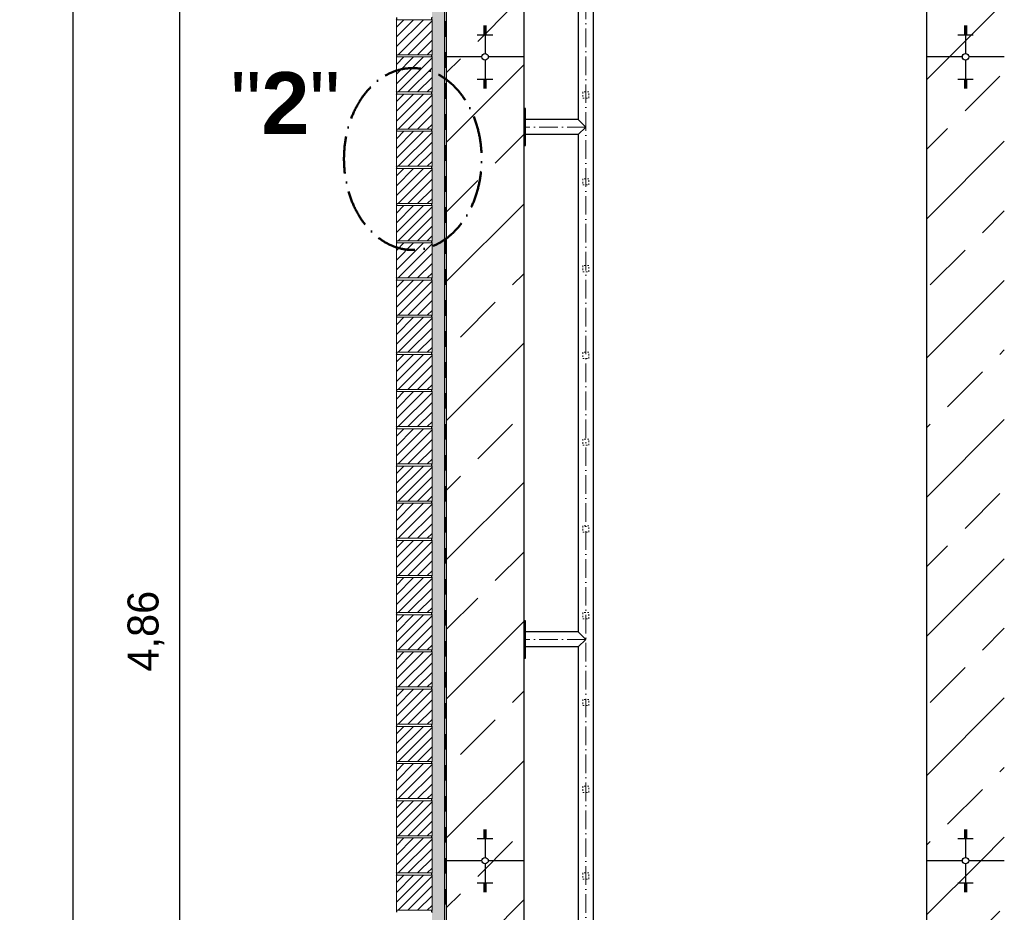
# Model space of a CAD drawing. Header units: millimetres. Extents: x -3395 to 5934498, y -177084 to 63013.
# Tile 49 of 256: x 82319 to 85496, y -46308 to -43428. Entities that reach past the tile are written whole.
import ezdxf

# ---------------------------------------------------------------- set-up
doc = ezdxf.new("R2010")
doc.units = ezdxf.units.MM
doc.linetypes.add('ACAD_ISO10W100', pattern=[18, 12, -3, 0, -3])
doc.linetypes.add('JIS_02_1.0', pattern=[2, 1, -1])
doc.layers.add('Bemaßung', color=7, linetype='Continuous', lineweight=9)
doc.layers.add('Beschriftung', color=7, linetype='Continuous', lineweight=9)
doc.styles.add('LBB3.5M1000', font='isocp.shx', dxfattribs={"height": 3.5})
doc.dimstyles.new('DIN', dxfattribs={"dimtxt": 2.5, "dimasz": 2.5, "dimexe": 1.25, "dimexo": 0.625, "dimtad": 1, "dimtih": 1, "dimdec": 4, "dimdsep": 46, "dimlunit": 6, "dimtxsty": 'Standard', "dimcen": 2.5, "dimadec": 0, "dimazin": 0, "dimtfac": 1, "dimtdec": 4, "dimtmove": 0, "dimatfit": 3, "dimfxl": 0, "dimtvp": 1, "dimtolj": 1, "dimtzin": 0, "dimarcsym": 0})

# ---------------------------------------------------------------- blocks, each defined once
blk = doc.blocks.new('_Oblique')
at = {"color": 0, "linetype": 'ByBlock', "lineweight": -2}
blk.add_line((-0.5, -0.5), (0.5, 0.5), dxfattribs=at)
blk = doc.blocks.new('*D21')
at = {"layer": 'Bemaßung', "color": 0, "lineweight": -2, "transparency": 16777216}
for p, q in [((82995.5, -37111), (82442, -37111)), ((82492, -47831), (82492, -37111)), ((82995.5, -47831), (82442, -47831))]:
    blk.add_line(p, q, dxfattribs=at)
at = {"layer": 'DEFPOINTS', "color": 0, "transparency": 16777216}
for p in [(82492, -37111), (83695.5, -37111), (83695.5, -47831)]:
    blk.add_point(p, dxfattribs=at)
at = {"layer": 'Bemaßung', "color": 0, "lineweight": -2, "transparency": 16777216, "xscale": 50, "yscale": 50, "zscale": 50}
for p, rotation in [((82492, -37111), 90), ((82492, -47831), 270)]:
    blk.add_blockref('_Oblique', p, dxfattribs=dict(at, rotation=rotation))
at = {"layer": 'Bemaßung', "color": 0, "transparency": 16777216, "insert": (82383.7, -42471), "char_height": 100, "attachment_point": 5, "rotation": 90}
blk.add_mtext('\\A1;10,72', dxfattribs=at)
blk = doc.blocks.new('*D25')
at = {"layer": 'Bemaßung', "color": 0, "lineweight": -2, "transparency": 16777216}
for p, q in [((83245.5, -42971), (82784.9, -42971)), ((82834.9, -42971), (82834.9, -47831)), ((82995.5, -47831), (82784.9, -47831))]:
    blk.add_line(p, q, dxfattribs=at)
at = {"layer": 'DEFPOINTS', "color": 0, "transparency": 16777216}
for p in [(83945.5, -42971), (82834.9, -47831), (83695.5, -47831)]:
    blk.add_point(p, dxfattribs=at)
at = {"layer": 'Bemaßung', "color": 0, "lineweight": -2, "transparency": 16777216, "xscale": 50, "yscale": 50, "zscale": 50}
for p, rotation in [((82834.9, -42971), 90), ((82834.9, -47831), 270)]:
    blk.add_blockref('_Oblique', p, dxfattribs=dict(at, rotation=rotation))
at = {"layer": 'Bemaßung', "color": 0, "transparency": 16777216, "insert": (82726.5, -45401), "char_height": 100, "attachment_point": 5, "rotation": 90}
blk.add_mtext('\\A1;4,86', dxfattribs=at)

msp = doc.modelspace()

# ---------------------------------------------------------------- hatches: boundary and pattern name
h = msp.add_hatch()
h.set_pattern_fill('ANSI33', color=256, scale=50)
h.paths.add_polyline_path([(85935.51242, -38745.00309), (85924.49808, -38745.00057), (85924.49808, -38711.00057), (85535.51241, -38711.00057), (85535.51241, -46141.37302), (85710.15988, -46141.37302, -1), (85730.86494, -46141.37302), (85906.51241, -46141.37302), (85906.51241, -46033.30057), (85914.09285, -45963.67393), (85920.09285, -45963.67393), (85920.09285, -45995.67393), (85935.51516, -45995.67393)])
h.paths.add_polyline_path([(85720.51241, -46069.87898), (85720.51241, -46066.35908), (85715.51241, -46066.35908), (85695.51241, -46069.87898)], flags=16)
h.paths.add_polyline_path([(87807.31478, -38335.42681), (85996.31062, -38355.81335), (86096.45234, -38711.00179), (87807.31478, -38711.00057)])
h.paths.add_polyline_path([(85996.31062, -38355.81335), (85535.51241, -38361.00057), (85535.51241, -38695.00057), (85653.01104, -38695.00057), (85653.01104, -38693.00057), (85813.01104, -38693.00057), (85938.09808, -38695.00057), (85938.09808, -38705.00057), (85984.49808, -38705.00057), (86094.86278, -38705.36384)])
h.paths.add_polyline_path([(85495.51241, -37737.18282), (85448.01213, -37737.18282), (85448.01213, -37734.04246), (85495.51241, -37734.04246), (85495.51241, -37660.4079, -0.2574196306), (85245.51241, -37699.00423), (85245.51241, -38361.00057), (85360.15988, -38361.00057, -1), (85380.86494, -38361.00057), (85495.51241, -38361.00057)])
h.paths.add_polyline_path([(85370.51241, -38289.50653), (85370.51241, -38285.98662), (85365.51241, -38285.98662), (85345.51241, -38289.50653)], flags=16)
h.paths.add_polyline_path([(85365.51241, -38453.61404), (85370.51241, -38453.61404), (85370.51241, -38450.09413), (85365.51241, -38450.09413)], flags=16)
h.paths.add_polyline_path([(85370.51241, -46069.87898), (85370.51241, -46066.35908), (85365.51241, -46066.35908), (85345.51241, -46069.87898)], flags=16)
h.paths.add_polyline_path([(83945.51241, -46141.37302), (83830.86494, -46141.37302, -1), (83810.15988, -46141.37302), (83695.51241, -46141.37302), (83695.51241, -47831.00057), (83810.15988, -47831.00057, -1), (83830.86494, -47831.00057), (83945.51241, -47831.00057)])
h.paths.add_polyline_path([(83815.51241, -46233.98649), (83820.51241, -46233.98649), (83820.51241, -46230.46659), (83815.51241, -46230.46659)], flags=16)
h.paths.add_polyline_path([(83820.51241, -47759.50653), (83820.51241, -47755.98662), (83815.51241, -47755.98662), (83795.51241, -47759.50653)], flags=16)
h.paths.add_polyline_path([(83945.51241, -38361.00057), (83830.86494, -38361.00057, -1), (83810.15988, -38361.00057), (83695.51241, -38361.00057), (83695.51241, -46141.37302), (83810.15988, -46141.37302, -1), (83830.86494, -46141.37302), (83945.51241, -46141.37302)])
h.paths.add_polyline_path([(83820.51241, -46069.87898), (83820.51241, -46066.35908), (83815.51241, -46066.35908), (83795.51241, -46069.87898)], flags=16)
h.paths.add_polyline_path([(83815.51241, -38453.61404), (83820.51241, -38453.61404), (83820.51241, -38450.09413), (83815.51241, -38450.09413)], flags=16)
h.paths.add_polyline_path([(83945.51241, -37363.50057), (83825.51241, -37363.50057), (83825.51241, -37463.50057), (83815.51241, -37463.50057), (83815.51241, -37363.50057), (83695.51241, -37363.50057), (83695.51241, -37734.04247), (83743.01269, -37734.04247), (83743.01269, -37737.18283), (83695.51241, -37737.18283), (83695.51241, -38361.00057), (83810.15988, -38361.00057, -1), (83830.86494, -38361.00057), (83945.51241, -38361.00057)])
h.paths.add_polyline_path([(83945.51241, -37111.00057), (83695.51241, -37111.00057), (83695.51241, -37338.50057), (83815.51241, -37338.50057), (83815.51241, -37238.50057), (83825.51241, -37238.50057), (83825.51241, -37338.50057), (83945.51241, -37338.50057)])
h.paths.add_polyline_path([(83825.51241, -37363.50057), (83815.51241, -37363.50057), (83815.51241, -37463.50057), (83825.51241, -37463.50057)], flags=17)
h.paths.add_polyline_path([(83825.51241, -37351.00057), (83815.51241, -37351.00057), (83815.51241, -37363.50057), (83825.51241, -37363.50057)])
h.paths.add_polyline_path([(83825.51241, -37338.50057), (83815.51241, -37338.50057), (83815.51241, -37351.00057), (83825.51241, -37351.00057)])
h.paths.add_polyline_path([(83825.51241, -37238.50057), (83815.51241, -37238.50057), (83815.51241, -37338.50057), (83825.51241, -37338.50057)], flags=17)
h.paths.add_polyline_path([(83815.51241, -37338.50057), (83695.51241, -37338.50057), (83695.51241, -37351.00057), (83815.51241, -37351.00057)])
h.paths.add_polyline_path([(83815.51241, -37351.00057), (83695.51241, -37351.00057), (83695.51241, -37363.50057), (83815.51241, -37363.50057)])
h.paths.add_polyline_path([(83945.51241, -37351.00057), (83825.51241, -37351.00057), (83825.51241, -37363.50057), (83945.51241, -37363.50057)])
h.paths.add_polyline_path([(83945.51241, -37338.50057), (83825.51241, -37338.50057), (83825.51241, -37351.00057), (83945.51241, -37351.00057)])
h.paths.add_polyline_path([(85495.51241, -37453.00057), (85375.51241, -37453.00057), (85375.51241, -37525.9398), (85365.51241, -37525.9398), (85365.51241, -37453.00057), (85245.51241, -37453.00057), (85245.51241, -37699.00423, 0.2574196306), (85495.51241, -37660.4079)])
h.paths.add_polyline_path([(85495.51241, -37111.00057), (85245.51241, -37111.00057), (85245.51241, -37206.9969, -0.2574196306), (85495.51241, -37245.59323)])
h.paths.add_polyline_path([(85365.51241, -37211.6398), (85375.51241, -37211.6398), (85375.51241, -37311.6398), (85495.51241, -37311.6398), (85495.51241, -37245.59323, 0.2574196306), (85245.51241, -37206.9969), (85245.51241, -37311.6398), (85365.51241, -37311.6398)])
h.paths.add_polyline_path([(85375.51241, -37211.6398), (85365.51241, -37211.6398), (85365.51241, -37311.6398), (85375.51241, -37311.6398)], flags=17)
h.paths.add_polyline_path([(85365.51241, -37311.6398), (85245.51241, -37311.6398), (85245.51241, -37368.7898), (85365.51241, -37368.7898)])
h.paths.add_polyline_path([(85375.51241, -37311.6398), (85365.51241, -37311.6398), (85365.51241, -37368.7898), (85375.51241, -37368.7898)])
h.paths.add_polyline_path([(85495.51241, -37311.6398), (85375.51241, -37311.6398), (85375.51241, -37368.7898), (85495.51241, -37368.7898)])
h.paths.add_polyline_path([(85495.51241, -37368.7898), (85375.51241, -37368.7898), (85375.51241, -37425.9398), (85495.51241, -37425.9398)])
h.paths.add_polyline_path([(85375.51241, -37368.7898), (85365.51241, -37368.7898), (85365.51241, -37425.9398), (85375.51241, -37425.9398)])
h.paths.add_polyline_path([(85365.51241, -37368.7898), (85245.51241, -37368.7898), (85245.51241, -37425.9398), (85365.51241, -37425.9398)])
h.paths.add_polyline_path([(85365.51241, -37425.9398), (85245.51241, -37425.9398), (85245.51241, -37453.00057), (85365.51241, -37453.00057)])
h.paths.add_polyline_path([(85375.51241, -37425.9398), (85365.51241, -37425.9398), (85365.51241, -37453.00057), (85375.51241, -37453.00057)])
h.paths.add_polyline_path([(85495.51241, -37425.9398), (85375.51241, -37425.9398), (85375.51241, -37453.00057), (85495.51241, -37453.00057)])
h.paths.add_polyline_path([(85375.51241, -37453.00057), (85365.51241, -37453.00057), (85365.51241, -37525.9398), (85375.51241, -37525.9398)], flags=17)
edge = h.paths.add_edge_path()
edge.add_line((85245.51241, -42367.76978), (85287.05219, -42446.33184))
edge.add_line((85287.05219, -42446.33184), (85341.66243, -42463.87886))
edge.add_line((85341.66243, -42463.87886), (85394.32287, -42479.47651))
edge.add_line((85394.32287, -42479.47651), (85446.98262, -42508.72154))
edge.add_line((85446.98262, -42508.72154), (85474.28808, -42536.01719))
edge.add_line((85474.28808, -42536.01719), (85474.28808, -42571.11167))
edge.add_line((85474.28808, -42571.11167), (85460.63535, -42627.65236))
edge.add_line((85460.63535, -42627.65236), (85437.23086, -42676.39467))
edge.add_line((85437.23086, -42676.39467), (85413.82638, -42709.53933))
edge.add_line((85413.82638, -42709.53933), (85368.96789, -42760.23101))
edge.add_line((85368.96789, -42760.23101), (85324.10941, -42787.52667))
edge.add_line((85324.10941, -42787.52667), (85285.1017, -42803.12387))
edge.add_line((85285.1017, -42803.12387), (85245.51241, -42817.51512))
edge.add_line((85245.51241, -42817.51512), (85245.51241, -46141.37302))
edge.add_line((85245.51241, -46141.37302), (85360.15988, -46141.37302))
edge.add_arc((85370.51241, -46141.37302), 10.35253, 0, 180, ccw=False)
edge.add_line((85380.86494, -46141.37302), (85495.51241, -46141.37302))
edge.add_line((85495.51241, -46141.37302), (85495.51241, -38361.00057))
edge.add_line((85495.51241, -38361.00057), (85380.86494, -38361.00057))
edge.add_arc((85370.51241, -38361.00057), 10.35253, -180, 0, ccw=False)
edge.add_line((85360.15988, -38361.00057), (85245.51241, -38361.00057))
edge.add_line((85245.51241, -38361.00057), (85245.51241, -42367.76978))
at = {"lineweight": 5}
h = msp.add_hatch(dxfattribs=at)
h.set_pattern_fill('ANSI31', color=256, scale=7, style=0)
h.set_pattern_definition([(45, (-290, 4638.777), (-15.715448, 15.715448), [])])
h.paths.add_polyline_path([(83649.51241, -43428.00057), (83534.51241, -43428.00057), (83534.51241, -43541.00057), (83649.51241, -43541.00057)])
h = msp.add_hatch(dxfattribs=at)
h.set_pattern_fill('ANSI31', color=256, scale=7, style=0)
h.set_pattern_definition([(45, (-290, 4518.777), (-15.715448, 15.715448), [])])
h.paths.add_polyline_path([(83649.51241, -43548.00057), (83534.51241, -43548.00057), (83534.51241, -43661.00057), (83649.51241, -43661.00057)])
h = msp.add_hatch(dxfattribs=at)
h.set_pattern_fill('ANSI31', color=256, scale=7, style=0)
h.set_pattern_definition([(45, (-290, 4398.777), (-15.715448, 15.715448), [])])
h.paths.add_polyline_path([(83649.51241, -43668.00057), (83534.51241, -43668.00057), (83534.51241, -43781.00057), (83649.51241, -43781.00057)])
h = msp.add_hatch(dxfattribs=at)
h.set_pattern_fill('ANSI31', color=256, scale=7, style=0)
h.set_pattern_definition([(45, (-290, 4278.777), (-15.715448, 15.715448), [])])
h.paths.add_polyline_path([(83649.51241, -43788.00057), (83534.51241, -43788.00057), (83534.51241, -43901.00057), (83649.51241, -43901.00057)])
h = msp.add_hatch(dxfattribs=at)
h.set_pattern_fill('ANSI31', color=256, scale=7, style=0)
h.set_pattern_definition([(45, (-290, 4158.777), (-15.715448, 15.715448), [])])
h.paths.add_polyline_path([(83649.51241, -43908.00057), (83534.51241, -43908.00057), (83534.51241, -44021.00057), (83649.51241, -44021.00057)])
h = msp.add_hatch(dxfattribs=at)
h.set_pattern_fill('ANSI31', color=256, scale=7, style=0)
h.set_pattern_definition([(45, (-290, 4038.777), (-15.715448, 15.715448), [])])
h.paths.add_polyline_path([(83649.51241, -44028.00057), (83534.51241, -44028.00057), (83534.51241, -44141.00057), (83649.51241, -44141.00057)])
h = msp.add_hatch(dxfattribs=at)
h.set_pattern_fill('ANSI31', color=256, scale=7, style=0)
h.set_pattern_definition([(45, (-290, 3918.777), (-15.715448, 15.715448), [])])
h.paths.add_polyline_path([(83649.51241, -44148.00057), (83534.51241, -44148.00057), (83534.51241, -44261.00057), (83649.51241, -44261.00057)])
h = msp.add_hatch(dxfattribs=at)
h.set_pattern_fill('ANSI31', color=256, scale=7, style=0)
h.set_pattern_definition([(45, (-290, 3798.777), (-15.715448, 15.715448), [])])
h.paths.add_polyline_path([(83649.51241, -44268.00057), (83534.51241, -44268.00057), (83534.51241, -44381.00057), (83649.51241, -44381.00057)])
h = msp.add_hatch(dxfattribs=at)
h.set_pattern_fill('ANSI31', color=256, scale=7, style=0)
h.set_pattern_definition([(45, (-290, 3678.777), (-15.715448, 15.715448), [])])
h.paths.add_polyline_path([(83649.51241, -44388.00057), (83534.51241, -44388.00057), (83534.51241, -44501.00057), (83649.51241, -44501.00057)])
h = msp.add_hatch(dxfattribs=at)
h.set_pattern_fill('ANSI31', color=256, scale=7, style=0)
h.set_pattern_definition([(45, (-290, 3558.777), (-15.715448, 15.715448), [])])
h.paths.add_polyline_path([(83649.51241, -44508.00057), (83534.51241, -44508.00057), (83534.51241, -44621.00057), (83649.51241, -44621.00057)])
h = msp.add_hatch(dxfattribs=at)
h.set_pattern_fill('ANSI31', color=256, scale=7, style=0)
h.set_pattern_definition([(45, (-290, 3438.777), (-15.715448, 15.715448), [])])
h.paths.add_polyline_path([(83649.51241, -44628.00057), (83534.51241, -44628.00057), (83534.51241, -44741.00057), (83649.51241, -44741.00057)])
h = msp.add_hatch(dxfattribs=at)
h.set_pattern_fill('ANSI31', color=256, scale=7, style=0)
h.set_pattern_definition([(45, (-290, 3318.777), (-15.715448, 15.715448), [])])
h.paths.add_polyline_path([(83649.51241, -44748.00057), (83534.51241, -44748.00057), (83534.51241, -44861.00057), (83649.51241, -44861.00057)])
h = msp.add_hatch(dxfattribs=at)
h.set_pattern_fill('ANSI31', color=256, scale=7, style=0)
h.set_pattern_definition([(45, (-290, 3198.777), (-15.715448, 15.715448), [])])
h.paths.add_polyline_path([(83649.51241, -44868.00057), (83534.51241, -44868.00057), (83534.51241, -44981.00057), (83649.51241, -44981.00057)])
h = msp.add_hatch(dxfattribs=at)
h.set_pattern_fill('ANSI31', color=256, scale=7, style=0)
h.set_pattern_definition([(45, (-290, 3078.777), (-15.715448, 15.715448), [])])
h.paths.add_polyline_path([(83649.51241, -44988.00057), (83534.51241, -44988.00057), (83534.51241, -45101.00057), (83649.51241, -45101.00057)])
h = msp.add_hatch(dxfattribs=at)
h.set_pattern_fill('ANSI31', color=256, scale=7, style=0)
h.set_pattern_definition([(45, (-290, 2958.777), (-15.715448, 15.715448), [])])
h.paths.add_polyline_path([(83649.51241, -45108.00057), (83534.51241, -45108.00057), (83534.51241, -45221.00057), (83649.51241, -45221.00057)])
h = msp.add_hatch(dxfattribs=at)
h.set_pattern_fill('ANSI31', color=256, scale=7, style=0)
h.set_pattern_definition([(45, (-290, 2838.777), (-15.715448, 15.715448), [])])
h.paths.add_polyline_path([(83649.51241, -45228.00057), (83534.51241, -45228.00057), (83534.51241, -45341.00057), (83649.51241, -45341.00057)])
h = msp.add_hatch(dxfattribs=at)
h.set_pattern_fill('ANSI31', color=256, scale=7, style=0)
h.set_pattern_definition([(45, (-290, 2718.777), (-15.715448, 15.715448), [])])
h.paths.add_polyline_path([(83649.51241, -45348.00057), (83534.51241, -45348.00057), (83534.51241, -45461.00057), (83649.51241, -45461.00057)])
h = msp.add_hatch(dxfattribs=at)
h.set_pattern_fill('ANSI31', color=256, scale=7, style=0)
h.set_pattern_definition([(45, (-290, 2598.777), (-15.715448, 15.715448), [])])
h.paths.add_polyline_path([(83649.51241, -45468.00057), (83534.51241, -45468.00057), (83534.51241, -45581.00057), (83649.51241, -45581.00057)])
h = msp.add_hatch(dxfattribs=at)
h.set_pattern_fill('ANSI31', color=256, scale=7, style=0)
h.set_pattern_definition([(45, (-290, 2478.777), (-15.715448, 15.715448), [])])
h.paths.add_polyline_path([(83649.51241, -45588.00057), (83534.51241, -45588.00057), (83534.51241, -45701.00057), (83649.51241, -45701.00057)])
h = msp.add_hatch(dxfattribs=at)
h.set_pattern_fill('ANSI31', color=256, scale=7, style=0)
h.set_pattern_definition([(45, (-290, 2358.777), (-15.715448, 15.715448), [])])
h.paths.add_polyline_path([(83649.51241, -45708.00057), (83534.51241, -45708.00057), (83534.51241, -45821.00057), (83649.51241, -45821.00057)])
h = msp.add_hatch(dxfattribs=at)
h.set_pattern_fill('ANSI31', color=256, scale=7, style=0)
h.set_pattern_definition([(45, (-290, 2238.777), (-15.715448, 15.715448), [])])
h.paths.add_polyline_path([(83649.51241, -45828.00057), (83534.51241, -45828.00057), (83534.51241, -45941.00057), (83649.51241, -45941.00057)])
h = msp.add_hatch(dxfattribs=at)
h.set_pattern_fill('ANSI31', color=256, scale=7, style=0)
h.set_pattern_definition([(45, (-290, 2118.777), (-15.715448, 15.715448), [])])
h.paths.add_polyline_path([(83649.51241, -45948.00057), (83534.51241, -45948.00057), (83534.51241, -46061.00057), (83649.51241, -46061.00057)])
h = msp.add_hatch(dxfattribs=at)
h.set_pattern_fill('ANSI31', color=256, scale=7, style=0)
h.set_pattern_definition([(45, (-290, 1998.777), (-15.715448, 15.715448), [])])
h.paths.add_polyline_path([(83649.51241, -46068.00057), (83534.51241, -46068.00057), (83534.51241, -46181.00057), (83649.51241, -46181.00057)])
h = msp.add_hatch()
h.set_pattern_fill('ANSI33', color=256, scale=50)
h.paths.add_polyline_path([(87807.31478, -46446.17317), (87807.31478, -46186.41314), (85906.51241, -46091.37302), (85906.51241, -46141.37302), (85730.86494, -46141.37302, -1), (85710.15988, -46141.37302), (85535.51241, -46141.37302), (85495.51241, -46141.37302), (85380.86494, -46141.37302, -1), (85360.15988, -46141.37302), (85245.51241, -46141.37302), (85245.51241, -47568.4154), (86307.10248, -47547.93732), (86423.83741, -46821.94125), (87807.31478, -46821.94125)])
h.paths.add_polyline_path([(85720.51241, -46230.46659), (85715.51241, -46230.46659), (85720.51241, -46232.22654)], flags=16)
h.paths.add_polyline_path([(85395.51241, -46212.86706), (85370.51241, -46212.86706), (85370.51241, -46216.38697), (85375.51241, -46216.38697)], flags=16)
h.paths.add_polyline_path([(87807.31478, -47633.31946), (85245.51241, -47682.73667), (85245.51241, -47831.00057), (85360.15988, -47831.00057, -1), (85380.86494, -47831.00057), (85495.51241, -47831.00057), (85495.51241, -47966.16561), (85817.45415, -47966.16561), (87807.31478, -47927.78117)])
h.paths.add_polyline_path([(85370.51241, -47759.50653), (85370.51241, -47755.98662), (85365.51241, -47755.98662), (85345.51241, -47759.50653)], flags=16)
h.paths.add_polyline_path([(85817.45415, -47966.16561), (85495.51241, -47966.16561), (85495.51241, -47831.00057), (85380.86494, -47831.00057, -1), (85360.15988, -47831.00057), (85245.51241, -47831.00057), (84445.51241, -47831.00057), (84445.51241, -48031.00057), (83945.51241, -48031.00057), (83945.51241, -47831.00057), (83830.86494, -47831.00057, -1), (83810.15988, -47831.00057), (83695.51241, -47831.00057), (83695.51241, -48042.63861), (83745.33257, -48042.63861), (83745.33257, -48331.00057), (85452.61919, -48331.00057)])
h.paths.add_polyline_path([(85370.51241, -47927.13394), (85365.51241, -47927.13394), (85370.51241, -47928.89389)], flags=16)
h.paths.add_polyline_path([(83845.51241, -47902.49461), (83820.51241, -47902.49461), (83820.51241, -47906.01451), (83825.51241, -47906.01451)], flags=16)
h.paths.add_polyline_path([(84445.51241, -47831.00057), (83945.51241, -47831.00057), (83945.51241, -48031.00057), (84445.51241, -48031.00057)], flags=17)
h.paths.add_polyline_path([(85635.51379, -46499.82645), (85835.51379, -46499.82645), (85835.51379, -46349.82645), (85635.51379, -46349.82645)], flags=24)
h.paths.add_polyline_path([(86423.54578, -47175.90425), (88916.31522, -47175.90425), (88916.31522, -46462.73917), (86423.54578, -46462.73917)], flags=9)
h = msp.add_hatch(dxfattribs=at)
h.set_pattern_fill('ANSI31', color=256, scale=7, style=0)
h.set_pattern_definition([(45, (-290, 1878.777), (-15.715448, 15.715448), [])])
h.paths.add_polyline_path([(83649.51241, -46188.00057), (83534.51241, -46188.00057), (83534.51241, -46301.00057), (83649.51241, -46301.00057)])
at = {"layer": 'Bemaßung', "lineweight": 5}
h = msp.add_hatch(dxfattribs=at)
h.set_pattern_fill('AR-SAND', color=256, scale=0.25)
h.set_pattern_definition([(37.5, (-290, -161.223), (-0.4000078, 12.2353309), [0, -9.652, 0, -10.795, 0, -10.31875]), (7.5, (-290, -161.223), (11.238082, 17.9206275), [0, -5.207, 0, -8.6995, 0, -3.33375]), (327.5, (-297.81, -161.223), (19.7748093, 0.0359296), [0, -3.175, 0, -11.43, 0, -14.9225]), (317.5, (-297.81, -161.223), (19.0889113, 5.573233), [0, -1.5875, 0, -7.493, 0, -8.5725])])
h.paths.add_polyline_path([(83649.51241, -37832.00057), (83689.51241, -37832.00057), (83689.51241, -48381.00057), (83649.51241, -48381.00057)])

# ---------------------------------------------------------------- linework, layer by layer
for p, q in [((83695.51241, -37111.00057), (83695.51241, -48381.00057)), ((83945.51241, -37111.00057), (83945.51241, -47831.00057)), ((84169.66241, -37209.30057), (84169.66241, -47706.00057)), ((84121.36241, -42145.15157), (84121.36241, -43750.18457)), ((85245.51241, -47568.4154), (85245.51241, -42770.06931)), ((83815.51241, -43448.26241), (83825.51241, -43448.26241)), ((83820.51241, -43447.91569), (83820.51241, -43537.56316)), ((85365.51241, -43448.26241), (85375.51241, -43448.26241)), ((85370.51241, -43447.91569), (85370.51241, -43537.56316)), ((83795.51241, -43476.42165), (83845.51241, -43476.42165)), ((83815.51241, -43451.78231), (83825.51241, -43451.78231)), ((83815.51241, -43455.30222), (83825.51241, -43455.30222)), ((83815.51241, -43458.82212), (83825.51241, -43458.82212)), ((83815.51241, -43462.34203), (83825.51241, -43462.34203)), ((83815.51241, -43465.86193), (83825.51241, -43465.86193)), ((83815.51241, -43469.38184), (83825.51241, -43469.38184)), ((83815.51241, -43472.90174), (83825.51241, -43472.90174)), ((85345.51241, -43476.42165), (85395.51241, -43476.42165)), ((85365.51241, -43451.78231), (85375.51241, -43451.78231)), ((85365.51241, -43455.30222), (85375.51241, -43455.30222)), ((85365.51241, -43458.82212), (85375.51241, -43458.82212)), ((85365.51241, -43462.34203), (85375.51241, -43462.34203)), ((85365.51241, -43465.86193), (85375.51241, -43465.86193)), ((85365.51241, -43469.38184), (85375.51241, -43469.38184)), ((85365.51241, -43472.90174), (85375.51241, -43472.90174)), ((83810.15988, -43547.91569), (83695.51241, -43547.91569)), ((83820.51241, -43558.26822), (83820.51241, -43647.91569)), ((83945.51241, -43547.91569), (83830.86494, -43547.91569)), ((85360.15988, -43547.91569), (85245.51241, -43547.91569)), ((85370.51241, -43558.26822), (85370.51241, -43647.91569)), ((85495.51241, -43547.91569), (85380.86494, -43547.91569)), ((83795.51241, -43619.40973), (83845.51241, -43619.40973)), ((83815.51241, -43622.92963), (83825.51241, -43622.92963)), ((83815.51241, -43626.44954), (83825.51241, -43626.44954)), ((83815.51241, -43629.96944), (83825.51241, -43629.96944)), ((83815.51241, -43633.48935), (83825.51241, -43633.48935)), ((83815.51241, -43637.00925), (83825.51241, -43637.00925)), ((85345.51241, -43619.40973), (85395.51241, -43619.40973)), ((85365.51241, -43622.92963), (85375.51241, -43622.92963)), ((85365.51241, -43626.44954), (85375.51241, -43626.44954)), ((85365.51241, -43629.96944), (85375.51241, -43629.96944)), ((85365.51241, -43633.48935), (85375.51241, -43633.48935)), ((85365.51241, -43637.00925), (85375.51241, -43637.00925)), ((83815.51241, -43640.52916), (83825.51241, -43640.52916)), ((83815.51241, -43644.04906), (83825.51241, -43644.04906)), ((83815.51241, -43647.56897), (83825.51241, -43647.56897)), ((85365.51241, -43640.52916), (85375.51241, -43640.52916)), ((85365.51241, -43644.04906), (85375.51241, -43644.04906)), ((85365.51241, -43647.56897), (85375.51241, -43647.56897)), ((84121.36241, -43750.18457), (83951.51241, -43750.18457)), ((84145.51241, -43774.33457), (84121.36241, -43750.18457)), ((84121.36241, -43798.48457), (83951.51241, -43798.48457)), ((84121.36241, -43798.48457), (84145.51241, -43774.33457)), ((84121.36241, -43798.48457), (84121.36241, -45403.51757)), ((84121.36241, -45403.51757), (83951.51241, -45403.51757)), ((84145.51241, -45427.66757), (84121.36241, -45403.51757)), ((84121.36241, -45451.81757), (84145.51241, -45427.66757)), ((84121.36241, -45451.81757), (83951.51241, -45451.81757)), ((84121.36241, -45451.81757), (84121.36241, -47056.85057)), ((83815.51241, -46041.71974), (83825.51241, -46041.71974)), ((83815.51241, -46045.23965), (83825.51241, -46045.23965)), ((83815.51241, -46048.75955), (83825.51241, -46048.75955)), ((83815.51241, -46052.27946), (83825.51241, -46052.27946)), ((83820.51241, -46041.37302), (83820.51241, -46131.02049)), ((85365.51241, -46041.71974), (85375.51241, -46041.71974)), ((85365.51241, -46045.23965), (85375.51241, -46045.23965)), ((85365.51241, -46048.75955), (85375.51241, -46048.75955)), ((85365.51241, -46052.27946), (85375.51241, -46052.27946)), ((85370.51241, -46041.37302), (85370.51241, -46131.02049)), ((83795.51241, -46069.87898), (83845.51241, -46069.87898)), ((83815.51241, -46055.79936), (83825.51241, -46055.79936)), ((83815.51241, -46059.31927), (83825.51241, -46059.31927)), ((83815.51241, -46062.83917), (83825.51241, -46062.83917)), ((83815.51241, -46066.35908), (83825.51241, -46066.35908)), ((85345.51241, -46069.87898), (85395.51241, -46069.87898)), ((85365.51241, -46055.79936), (85375.51241, -46055.79936)), ((85365.51241, -46059.31927), (85375.51241, -46059.31927)), ((85365.51241, -46062.83917), (85375.51241, -46062.83917)), ((85365.51241, -46066.35908), (85375.51241, -46066.35908)), ((83810.15988, -46141.37302), (83695.51241, -46141.37302)), ((83945.51241, -46141.37302), (83830.86494, -46141.37302)), ((85360.15988, -46141.37302), (85245.51241, -46141.37302)), ((85495.51241, -46141.37302), (85380.86494, -46141.37302)), ((83820.51241, -46151.72555), (83820.51241, -46241.37302)), ((85370.51241, -46151.72555), (85370.51241, -46241.37302)), ((83795.51241, -46212.86706), (83845.51241, -46212.86706)), ((83815.51241, -46216.38697), (83825.51241, -46216.38697)), ((83815.51241, -46219.90687), (83825.51241, -46219.90687)), ((83815.51241, -46223.42678), (83825.51241, -46223.42678)), ((83815.51241, -46226.94668), (83825.51241, -46226.94668)), ((83815.51241, -46230.46659), (83825.51241, -46230.46659)), ((83815.51241, -46233.98649), (83825.51241, -46233.98649)), ((83815.51241, -46237.5064), (83825.51241, -46237.5064)), ((83815.51241, -46241.0263), (83825.51241, -46241.0263)), ((85345.51241, -46212.86706), (85395.51241, -46212.86706)), ((85365.51241, -46216.38697), (85375.51241, -46216.38697)), ((85365.51241, -46219.90687), (85375.51241, -46219.90687)), ((85365.51241, -46223.42678), (85375.51241, -46223.42678)), ((85365.51241, -46226.94668), (85375.51241, -46226.94668)), ((85365.51241, -46230.46659), (85375.51241, -46230.46659)), ((85365.51241, -46233.98649), (85375.51241, -46233.98649)), ((85365.51241, -46237.5064), (85375.51241, -46237.5064)), ((85365.51241, -46241.0263), (85375.51241, -46241.0263))]:
    msp.add_line(p, q)
at = {"linetype": 'ACAD_ISO10W100', "lineweight": 18, "ltscale": 5}
for p, q in [((84145.51241, -47751.15232), (84145.51241, -37209.30057)), ((84145.51241, -43774.33457), (83951.51241, -43774.33457)), ((84145.51241, -45427.66757), (83951.51241, -45427.66757))]:
    msp.add_line(p, q, dxfattribs=at)
at = {"lineweight": 9}
msp.add_line((83689.51241, -37767.64078), (83689.51241, -48381.00057), dxfattribs=at)
at = {"linetype": 'JIS_02_1.0', "lineweight": 25, "ltscale": 50}
msp.add_line((83691.51241, -48383.00057), (83691.51241, -37765.83183), dxfattribs=at)
at = {"lineweight": 5}
for points in [[(83649.51241, -43428.00057), (83534.51241, -43428.00057), (83534.51241, -43541.00057), (83649.51241, -43541.00057), (83649.51241, -43428.00057)], [(83649.51241, -43548.00057), (83534.51241, -43548.00057), (83534.51241, -43661.00057), (83649.51241, -43661.00057), (83649.51241, -43548.00057)], [(83649.51241, -43668.00057), (83534.51241, -43668.00057), (83534.51241, -43781.00057), (83649.51241, -43781.00057), (83649.51241, -43668.00057)], [(83649.51241, -43788.00057), (83534.51241, -43788.00057), (83534.51241, -43901.00057), (83649.51241, -43901.00057), (83649.51241, -43788.00057)], [(83649.51241, -43908.00057), (83534.51241, -43908.00057), (83534.51241, -44021.00057), (83649.51241, -44021.00057), (83649.51241, -43908.00057)], [(83649.51241, -44028.00057), (83534.51241, -44028.00057), (83534.51241, -44141.00057), (83649.51241, -44141.00057), (83649.51241, -44028.00057)], [(83649.51241, -44148.00057), (83534.51241, -44148.00057), (83534.51241, -44261.00057), (83649.51241, -44261.00057), (83649.51241, -44148.00057)], [(83649.51241, -44268.00057), (83534.51241, -44268.00057), (83534.51241, -44381.00057), (83649.51241, -44381.00057), (83649.51241, -44268.00057)], [(83649.51241, -44388.00057), (83534.51241, -44388.00057), (83534.51241, -44501.00057), (83649.51241, -44501.00057), (83649.51241, -44388.00057)], [(83649.51241, -44508.00057), (83534.51241, -44508.00057), (83534.51241, -44621.00057), (83649.51241, -44621.00057), (83649.51241, -44508.00057)], [(83649.51241, -44628.00057), (83534.51241, -44628.00057), (83534.51241, -44741.00057), (83649.51241, -44741.00057), (83649.51241, -44628.00057)], [(83649.51241, -44748.00057), (83534.51241, -44748.00057), (83534.51241, -44861.00057), (83649.51241, -44861.00057), (83649.51241, -44748.00057)], [(83649.51241, -44868.00057), (83534.51241, -44868.00057), (83534.51241, -44981.00057), (83649.51241, -44981.00057), (83649.51241, -44868.00057)], [(83649.51241, -44988.00057), (83534.51241, -44988.00057), (83534.51241, -45101.00057), (83649.51241, -45101.00057), (83649.51241, -44988.00057)], [(83649.51241, -45108.00057), (83534.51241, -45108.00057), (83534.51241, -45221.00057), (83649.51241, -45221.00057), (83649.51241, -45108.00057)], [(83649.51241, -45228.00057), (83534.51241, -45228.00057), (83534.51241, -45341.00057), (83649.51241, -45341.00057), (83649.51241, -45228.00057)], [(83649.51241, -45348.00057), (83534.51241, -45348.00057), (83534.51241, -45461.00057), (83649.51241, -45461.00057), (83649.51241, -45348.00057)], [(83649.51241, -45468.00057), (83534.51241, -45468.00057), (83534.51241, -45581.00057), (83649.51241, -45581.00057), (83649.51241, -45468.00057)], [(83649.51241, -45588.00057), (83534.51241, -45588.00057), (83534.51241, -45701.00057), (83649.51241, -45701.00057), (83649.51241, -45588.00057)], [(83649.51241, -45708.00057), (83534.51241, -45708.00057), (83534.51241, -45821.00057), (83649.51241, -45821.00057), (83649.51241, -45708.00057)], [(83649.51241, -45828.00057), (83534.51241, -45828.00057), (83534.51241, -45941.00057), (83649.51241, -45941.00057), (83649.51241, -45828.00057)], [(83649.51241, -45948.00057), (83534.51241, -45948.00057), (83534.51241, -46061.00057), (83649.51241, -46061.00057), (83649.51241, -45948.00057)], [(83649.51241, -46068.00057), (83534.51241, -46068.00057), (83534.51241, -46181.00057), (83649.51241, -46181.00057), (83649.51241, -46068.00057)], [(83649.51241, -46188.00057), (83534.51241, -46188.00057), (83534.51241, -46301.00057), (83649.51241, -46301.00057), (83649.51241, -46188.00057)]]:
    msp.add_lwpolyline(points, dxfattribs=at)
at = {"linetype": 'JIS_02_1.0', "lineweight": 18, "ltscale": 5}
for points in [[(84135.51241, -43681.00057), (84155.51241, -43681.00057), (84155.51241, -43661.00057), (84135.51241, -43661.00057)], [(84135.51241, -43961.00057), (84155.51241, -43961.00057), (84155.51241, -43941.00057), (84135.51241, -43941.00057)], [(84135.51241, -44241.00057), (84155.51241, -44241.00057), (84155.51241, -44221.00057), (84135.51241, -44221.00057)], [(84135.51241, -44521.00057), (84155.51241, -44521.00057), (84155.51241, -44501.00057), (84135.51241, -44501.00057)], [(84135.51241, -44801.00057), (84155.51241, -44801.00057), (84155.51241, -44781.00057), (84135.51241, -44781.00057)], [(84135.51241, -45081.00057), (84155.51241, -45081.00057), (84155.51241, -45061.00057), (84135.51241, -45061.00057)], [(84135.51241, -45361.00057), (84155.51241, -45361.00057), (84155.51241, -45341.00057), (84135.51241, -45341.00057)], [(84135.51241, -45641.00057), (84155.51241, -45641.00057), (84155.51241, -45621.00057), (84135.51241, -45621.00057)], [(84135.51241, -45921.00057), (84155.51241, -45921.00057), (84155.51241, -45901.00057), (84135.51241, -45901.00057)], [(84135.51241, -46201.00057), (84155.51241, -46201.00057), (84155.51241, -46181.00057), (84135.51241, -46181.00057)]]:
    msp.add_lwpolyline(points, close=True, dxfattribs=at)
for points in [[(83945.51241, -43834.33457), (83951.51241, -43834.33457), (83951.51241, -43714.33457), (83945.51241, -43714.33457)], [(83945.51241, -45487.66757), (83951.51241, -45487.66757), (83951.51241, -45367.66757), (83945.51241, -45367.66757)]]:
    msp.add_lwpolyline(points, close=True)
for centre in [(83820.51241, -43547.91569), (85370.51241, -43547.91569), (83820.51241, -46141.37302), (85370.51241, -46141.37302)]:
    msp.add_circle(centre, 10.35253)
for centre, start, end in [((83531.93399, -43424.50057), 306.3787686, 53.6212314), ((83652.09083, -43424.50057), 126.3787686, 233.6212314), ((83531.93399, -43544.50057), 306.3787686, 53.6212314), ((83652.09083, -43544.50057), 126.3787686, 233.6212314), ((83531.93399, -43664.50057), 306.3787686, 53.6212314), ((83652.09083, -43664.50057), 126.3787686, 233.6212314), ((83531.93399, -43784.50057), 306.3787686, 53.6212314), ((83652.09083, -43784.50057), 126.3787686, 233.6212314), ((83531.93399, -43904.50057), 306.3787686, 53.6212314), ((83652.09083, -43904.50057), 126.3787686, 233.6212314), ((83531.93399, -44024.50057), 306.3787686, 53.6212314), ((83652.09083, -44024.50057), 126.3787686, 233.6212314), ((83531.93399, -44144.50057), 306.3787686, 53.6212314), ((83652.09083, -44144.50057), 126.3787686, 233.6212314), ((83531.93399, -44264.50057), 306.3787686, 53.6212314), ((83652.09083, -44264.50057), 126.3787686, 233.6212314), ((83531.93399, -44384.50057), 306.3787686, 53.6212314), ((83652.09083, -44384.50057), 126.3787686, 233.6212314), ((83531.93399, -44504.50057), 306.3787686, 53.6212314), ((83652.09083, -44504.50057), 126.3787686, 233.6212314), ((83531.93399, -44624.50057), 306.3787686, 53.6212314), ((83652.09083, -44624.50057), 126.3787686, 233.6212314), ((83531.93399, -44744.50057), 306.3787686, 53.6212314), ((83652.09083, -44744.50057), 126.3787686, 233.6212314), ((83531.93399, -44864.50057), 306.3787686, 53.6212314), ((83652.09083, -44864.50057), 126.3787686, 233.6212314), ((83531.93399, -44984.50057), 306.3787686, 53.6212314), ((83652.09083, -44984.50057), 126.3787686, 233.6212314), ((83531.93399, -45104.50057), 306.3787686, 53.6212314), ((83652.09083, -45104.50057), 126.3787686, 233.6212314), ((83531.93399, -45224.50057), 306.3787686, 53.6212314), ((83652.09083, -45224.50057), 126.3787686, 233.6212314), ((83531.93399, -45344.50057), 306.3787686, 53.6212314), ((83652.09083, -45344.50057), 126.3787686, 233.6212314), ((83531.93399, -45464.50057), 306.3787686, 53.6212314), ((83652.09083, -45464.50057), 126.3787686, 233.6212314), ((83531.93399, -45584.50057), 306.3787686, 53.6212314), ((83652.09083, -45584.50057), 126.3787686, 233.6212314), ((83531.93399, -45704.50057), 306.3787686, 53.6212314), ((83652.09083, -45704.50057), 126.3787686, 233.6212314), ((83531.93399, -45824.50057), 306.3787686, 53.6212314), ((83652.09083, -45824.50057), 126.3787686, 233.6212314), ((83652.09083, -45824.50057), 126.3787686, 233.6212314), ((83531.93399, -45944.50057), 306.3787686, 53.6212314), ((83652.09083, -45944.50057), 126.3787686, 233.6212314), ((83531.93399, -46064.50057), 306.3787686, 53.6212314), ((83652.09083, -46064.50057), 126.3787686, 233.6212314), ((83531.93399, -46184.50057), 306.3787686, 53.6212314), ((83652.09083, -46184.50057), 126.3787686, 233.6212314), ((83531.93399, -46304.50057), 306.3787686, 53.6212314), ((83652.09083, -46304.50057), 126.3787686, 233.6212314)]:
    msp.add_arc(centre, 4.34721, start, end)
at = {"linetype": 'ACAD_ISO10W100', "lineweight": 50, "ltscale": 10}
msp.add_ellipse((83587.52872, -43877.50057), major_axis=(0, -293.39572), ratio=0.7567411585, dxfattribs=at)

# ---------------------------------------------------------------- texts
at = {"layer": 'Beschriftung', "insert": (82999.52552, -43597.23983), "char_height": 200, "width": 377.5830311, "attachment_point": 1, "style": 'LBB3.5M1000'}
msp.add_mtext('{\\fArial|b0|i0|c0|p34;"\\fArial|b1|i0|c0|p34;2\\fArial|b0|i0|c0|p34;"}', dxfattribs=at)

# ---------------------------------------------------------------- dimensions: what is measured, and where the dimension line sits
at = {"layer": 'Bemaßung'}
for base, p1, p2, text, override, picture, middle in [((82491.98841, -37111.00057), (83695.51241, -47831.00057), (83695.51241, -37111.00057), '10,72', {"dimscale": 100, "dimtxt": 1, "dimasz": 0.5, "dimexe": 0.5, "dimexo": 7, "dimgap": 0.5, "dimtih": 0, "dimdec": 2, "dimzin": 8, "dimlunit": 6, "dimblk1": 'Oblique', "dimblk2": 'Oblique', "dimsah": 1, "dimtmove": 2}, '*D21', (82383.65508, -42471.00057)), ((82834.88001, -47831.00057), (83945.51241, -42971.00057), (83695.51241, -47831.00057), '4,86', {"dimscale": 100, "dimtxt": 1, "dimasz": 0.5, "dimexe": 0.5, "dimexo": 7, "dimgap": 0.5, "dimtih": 0, "dimdec": 2, "dimblk1": 'Oblique', "dimblk2": 'Oblique', "dimsah": 1, "dimtmove": 2}, '*D25', (82726.54667, -45401.00057))]:
    dim = msp.add_linear_dim(base=base, p1=p1, p2=p2, angle=90, text=text, dimstyle='DIN', override=override, dxfattribs=at)
    dim.commit()
    dim.dimension.update_dxf_attribs({"geometry": picture, "text_midpoint": middle})

doc.saveas('drawing.dxf')
